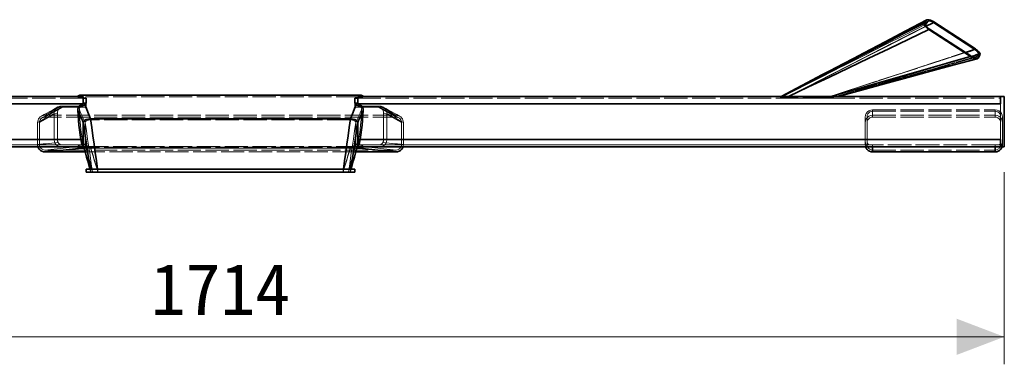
# Model space of a CAD drawing. Header units: millimetres. Extents: x 0 to 420, y 0 to 297.
# Tile 11 of 13: x 289 to 343, y 80 to 99. Entities that reach past the tile are written whole.
import ezdxf
from ezdxf.enums import TextEntityAlignment as Align

# ---------------------------------------------------------------- set-up
doc = ezdxf.new("R2010")
doc.units = ezdxf.units.MM
doc.linetypes.add('DASHED', pattern=[1.524, 1.27, -0.254])
for name, color, linetype, lineweight, true_color in [('DIM', 7, 'Continuous', 18, 0x1e5aa0), ('HIDDEN', 7, 'DASHED', 13, 0x969696), ('OUTLINE', 7, 'Continuous', 35, 0x141414)]:
    doc.layers.add(name, color=color, linetype=linetype, lineweight=lineweight, true_color=true_color)
doc.styles.add('ZH', font='simsun.ttc')

msp = doc.modelspace()

# ---------------------------------------------------------------- hatches: boundary and pattern name
at = {"layer": 'DIM'}
msp.add_hatch(color=7, dxfattribs=at).paths.add_polyline_path([(342.85, 81.842), (340.25, 82.83), (340.25, 80.854)])

# ---------------------------------------------------------------- linework, layer by layer
for points in [[(342.85, 90.842), (342.85, 80.342)], [(257.15, 81.842), (342.85, 81.842)]]:
    msp.add_lwpolyline(points, dxfattribs=at)
at = {"layer": 'HIDDEN'}
for points in [[(330.6, 94.892), (331.755, 95.49), (332.911, 96.089), (334.066, 96.687), (335.221, 97.286), (336.376, 97.885), (337.531, 98.485), (338.686, 99.084)], [(330.6, 94.892), (331.752, 95.488), (332.904, 96.084), (334.056, 96.681), (335.209, 97.277), (336.361, 97.873), (337.513, 98.47), (338.665, 99.066)], [(330.6, 94.892), (331.738, 95.467), (332.876, 96.041), (334.015, 96.616), (335.153, 97.191), (336.291, 97.766), (337.429, 98.34), (338.567, 98.915)], [(330.9, 94.892), (331.999, 95.451), (333.097, 96.009), (334.196, 96.568), (335.294, 97.127), (336.393, 97.686), (337.491, 98.245), (338.59, 98.803)], [(330.9, 94.892), (332.022, 95.429), (333.144, 95.966), (334.266, 96.503), (335.388, 97.04), (336.51, 97.577), (337.632, 98.114), (338.754, 98.651)], [(331.047, 94.967), (332.183, 95.548), (333.32, 96.13), (334.457, 96.711), (335.594, 97.292), (336.73, 97.874), (337.867, 98.455), (339.004, 99.036)], [(333.329, 94.967), (334.652, 95.4), (335.975, 95.833), (337.299, 96.266), (338.622, 96.7), (339.945, 97.133), (341.268, 97.566)], [(333.1, 94.892), (334.372, 95.304), (335.644, 95.717), (336.916, 96.129), (338.189, 96.541), (339.461, 96.954), (340.733, 97.366)], [(333.1, 94.892), (334.42, 95.273), (335.739, 95.655), (337.059, 96.036), (338.379, 96.418), (339.698, 96.799), (341.018, 97.181)], [(333.4, 94.892), (334.676, 95.269), (335.952, 95.647), (337.228, 96.025), (338.504, 96.402), (339.781, 96.78), (341.057, 97.157)], [(333.4, 94.892), (334.716, 95.26), (336.032, 95.628), (337.349, 95.994), (338.666, 96.361), (339.982, 96.727), (341.299, 97.094)], [(333.4, 94.892), (334.706, 95.258), (336.013, 95.625), (337.319, 95.991), (338.626, 96.358), (339.932, 96.724), (341.239, 97.091)], [(333.759, 94.967), (335.052, 95.341), (336.345, 95.716), (337.638, 96.09), (338.931, 96.465), (340.224, 96.84), (341.517, 97.214)], [(333.773, 94.967), (335.048, 95.316), (336.322, 95.666), (337.596, 96.015), (338.87, 96.365), (340.145, 96.714), (341.419, 97.063)], [(292.5, 94.967), (257.35, 94.967)], [(292.5, 94.867), (257.35, 94.867)], [(292.5, 94.867), (257.35, 94.867)], [(292.167, 94.967), (292.166, 94.967), (292.165, 94.967), (292.164, 94.967), (292.163, 94.967), (292.162, 94.967), (292.161, 94.967)], [(292.161, 94.967), (292.178, 94.967), (292.195, 94.967), (292.212, 94.967), (292.229, 94.967), (292.247, 94.967), (292.264, 94.967)], [(292.429, 94.967), (292.385, 94.967), (292.341, 94.967), (292.298, 94.967), (292.254, 94.967), (292.21, 94.967), (292.167, 94.967)], [(292.255, 94.905), (292.244, 94.898), (292.232, 94.892), (292.221, 94.886), (292.21, 94.879), (292.198, 94.873), (292.187, 94.867)], [(292.202, 94.867), (292.199, 94.867), (292.197, 94.867), (292.194, 94.867), (292.192, 94.867), (292.189, 94.867), (292.187, 94.867)], [(292.187, 94.867), (292.199, 94.867), (292.212, 94.867), (292.225, 94.867), (292.238, 94.867), (292.251, 94.867), (292.264, 94.867)], [(292.255, 94.905), (292.246, 94.899), (292.237, 94.893), (292.227, 94.887), (292.219, 94.881), (292.21, 94.874), (292.202, 94.867)], [(292.43, 94.867), (292.392, 94.867), (292.354, 94.867), (292.316, 94.867), (292.278, 94.867), (292.24, 94.867), (292.202, 94.867)], [(292.4, 94.942), (292.375, 94.941), (292.35, 94.938), (292.325, 94.932), (292.301, 94.925), (292.278, 94.916), (292.255, 94.905)], [(292.4, 95.042), (292.377, 95.029), (292.355, 95.017), (292.332, 95.004), (292.309, 94.992), (292.286, 94.979), (292.264, 94.967)], [(292.5, 94.967), (292.461, 94.967), (292.421, 94.967), (292.382, 94.967), (292.342, 94.967), (292.303, 94.967), (292.264, 94.967)], [(292.4, 94.942), (292.377, 94.929), (292.355, 94.917), (292.332, 94.904), (292.309, 94.892), (292.286, 94.879), (292.264, 94.867)], [(292.65, 94.867), (292.586, 94.867), (292.521, 94.867), (292.457, 94.867), (292.392, 94.867), (292.328, 94.867), (292.264, 94.867)], [(307.6, 94.942), (292.4, 94.942)], [(292.43, 94.867), (292.425, 94.879), (292.42, 94.892), (292.415, 94.904), (292.41, 94.917), (292.405, 94.929), (292.4, 94.942)], [(292.5, 94.967), (292.488, 94.967), (292.476, 94.967), (292.464, 94.967), (292.453, 94.967), (292.441, 94.967), (292.429, 94.967)], [(292.65, 94.867), (292.613, 94.867), (292.577, 94.867), (292.54, 94.867), (292.503, 94.867), (292.467, 94.867), (292.43, 94.867)], [(292.5, 94.967), (292.5, 94.95), (292.5, 94.933), (292.5, 94.917), (292.5, 94.9), (292.5, 94.883), (292.5, 94.867)], [(292.5, 94.567), (292.5, 94.633), (292.5, 94.7), (292.5, 94.767), (292.5, 94.833), (292.5, 94.9), (292.5, 94.967)], [(292.5, 94.967), (292.5, 94.95), (292.5, 94.933), (292.5, 94.917), (292.5, 94.9), (292.5, 94.883), (292.5, 94.867)], [(292.5, 94.596), (292.5, 94.641), (292.5, 94.686), (292.5, 94.731), (292.5, 94.777), (292.5, 94.822), (292.5, 94.867)], [(292.5, 94.867), (292.5, 94.817), (292.5, 94.767), (292.5, 94.717), (292.5, 94.667), (292.5, 94.617), (292.5, 94.567)], [(292.65, 94.867), (292.625, 94.867), (292.6, 94.867), (292.575, 94.867), (292.55, 94.867), (292.525, 94.867), (292.5, 94.867)], [(292.65, 94.867), (292.65, 94.807), (292.65, 94.748), (292.65, 94.688), (292.65, 94.628), (292.65, 94.569), (292.65, 94.509)], [(292.65, 94.867), (292.65, 94.803), (292.65, 94.738), (292.65, 94.674), (292.65, 94.61), (292.65, 94.546), (292.65, 94.482)], [(307.57, 94.867), (307.533, 94.867), (307.497, 94.867), (307.46, 94.867), (307.423, 94.867), (307.387, 94.867), (307.35, 94.867)], [(307.736, 94.867), (307.672, 94.867), (307.608, 94.867), (307.543, 94.867), (307.479, 94.867), (307.414, 94.867), (307.35, 94.867)], [(307.5, 94.867), (307.475, 94.867), (307.45, 94.867), (307.425, 94.867), (307.4, 94.867), (307.375, 94.867), (307.35, 94.867)], [(307.35, 94.509), (307.35, 94.569), (307.35, 94.628), (307.35, 94.688), (307.35, 94.748), (307.35, 94.807), (307.35, 94.867)], [(307.35, 94.867), (307.35, 94.803), (307.35, 94.738), (307.35, 94.674), (307.35, 94.61), (307.35, 94.546), (307.35, 94.482)], [(307.5, 94.867), (307.5, 94.883), (307.5, 94.9), (307.5, 94.917), (307.5, 94.933), (307.5, 94.95), (307.5, 94.967)], [(307.5, 94.967), (342.65, 94.967)], [(307.736, 94.967), (307.697, 94.967), (307.658, 94.967), (307.618, 94.967), (307.579, 94.967), (307.539, 94.967), (307.5, 94.967)], [(307.571, 94.967), (307.559, 94.967), (307.547, 94.967), (307.536, 94.967), (307.524, 94.967), (307.512, 94.967), (307.5, 94.967)], [(307.5, 94.967), (307.5, 94.9), (307.5, 94.833), (307.5, 94.767), (307.5, 94.7), (307.5, 94.633), (307.5, 94.567)], [(307.5, 94.967), (307.5, 94.95), (307.5, 94.933), (307.5, 94.917), (307.5, 94.9), (307.5, 94.883), (307.5, 94.867)], [(307.5, 94.867), (307.5, 94.822), (307.5, 94.777), (307.5, 94.731), (307.5, 94.686), (307.5, 94.641), (307.5, 94.596)], [(307.5, 94.867), (342.65, 94.867)], [(307.5, 94.867), (342.65, 94.867)], [(307.5, 94.567), (307.5, 94.617), (307.5, 94.667), (307.5, 94.717), (307.5, 94.767), (307.5, 94.817), (307.5, 94.867)], [(307.57, 94.867), (307.575, 94.879), (307.58, 94.892), (307.585, 94.904), (307.59, 94.917), (307.595, 94.929), (307.6, 94.942)], [(307.798, 94.867), (307.76, 94.867), (307.722, 94.867), (307.684, 94.867), (307.646, 94.867), (307.608, 94.867), (307.57, 94.867)], [(307.833, 94.967), (307.79, 94.967), (307.746, 94.967), (307.702, 94.967), (307.659, 94.967), (307.615, 94.967), (307.571, 94.967)], [(307.6, 95.042), (307.623, 95.029), (307.645, 95.017), (307.668, 95.004), (307.691, 94.992), (307.714, 94.979), (307.736, 94.967)], [(307.745, 94.905), (307.722, 94.916), (307.699, 94.925), (307.675, 94.932), (307.65, 94.938), (307.625, 94.941), (307.6, 94.942)], [(307.6, 94.942), (307.623, 94.929), (307.645, 94.917), (307.668, 94.904), (307.691, 94.892), (307.714, 94.879), (307.736, 94.867)], [(307.839, 94.967), (307.822, 94.967), (307.805, 94.967), (307.788, 94.967), (307.771, 94.967), (307.753, 94.967), (307.736, 94.967)], [(307.813, 94.867), (307.801, 94.867), (307.788, 94.867), (307.775, 94.867), (307.762, 94.867), (307.749, 94.867), (307.736, 94.867)], [(307.798, 94.867), (307.79, 94.874), (307.781, 94.881), (307.773, 94.887), (307.763, 94.893), (307.754, 94.899), (307.745, 94.905)], [(307.745, 94.905), (307.756, 94.898), (307.768, 94.892), (307.779, 94.886), (307.79, 94.879), (307.802, 94.873), (307.813, 94.867)], [(307.798, 94.867), (307.801, 94.867), (307.803, 94.867), (307.806, 94.867), (307.808, 94.867), (307.811, 94.867), (307.813, 94.867)], [(307.833, 94.967), (307.834, 94.967), (307.835, 94.967), (307.836, 94.967), (307.837, 94.967), (307.838, 94.967), (307.839, 94.967)], [(330.6, 94.867), (330.6, 94.892)], [(330.6, 94.867), (330.6, 94.892)], [(330.6, 94.892), (330.65, 94.892), (330.7, 94.892), (330.75, 94.892), (330.8, 94.892), (330.85, 94.892), (330.9, 94.892)], [(330.9, 94.892), (330.85, 94.892), (330.8, 94.892), (330.75, 94.892), (330.7, 94.892), (330.65, 94.892), (330.6, 94.892)], [(330.6, 94.867), (330.65, 94.867), (330.7, 94.867), (330.75, 94.867), (330.8, 94.867), (330.85, 94.867), (330.9, 94.867)], [(330.9, 94.867), (330.85, 94.867), (330.8, 94.867), (330.75, 94.867), (330.7, 94.867), (330.65, 94.867), (330.6, 94.867)], [(330.647, 94.967), (330.646, 94.967), (330.646, 94.967), (330.645, 94.967), (330.645, 94.967), (330.644, 94.967), (330.643, 94.967)], [(330.643, 94.967), (330.643, 94.967), (330.643, 94.967), (330.643, 94.967), (330.643, 94.967), (330.643, 94.967), (330.643, 94.967)], [(330.643, 94.967), (330.711, 94.967), (330.778, 94.967), (330.845, 94.967), (330.912, 94.967), (330.979, 94.967), (331.047, 94.967)], [(331.058, 94.967), (330.989, 94.967), (330.921, 94.967), (330.852, 94.967), (330.784, 94.967), (330.715, 94.967), (330.647, 94.967)], [(333.1, 94.892), (330.9, 94.892)], [(333.1, 94.892), (330.9, 94.892)], [(330.9, 94.867), (330.9, 94.892)], [(330.9, 94.867), (330.9, 94.892)], [(330.9, 94.867), (333.1, 94.867)], [(333.1, 94.867), (330.9, 94.867)], [(331.047, 94.967), (331.427, 94.967), (331.807, 94.967), (332.188, 94.967), (332.568, 94.967), (332.949, 94.967), (333.329, 94.967)], [(333.363, 94.967), (332.978, 94.967), (332.594, 94.967), (332.21, 94.967), (331.826, 94.967), (331.442, 94.967), (331.058, 94.967)], [(333.1, 94.892), (333.15, 94.892), (333.2, 94.892), (333.25, 94.892), (333.3, 94.892), (333.35, 94.892), (333.4, 94.892)], [(333.4, 94.892), (333.35, 94.892), (333.3, 94.892), (333.25, 94.892), (333.2, 94.892), (333.15, 94.892), (333.1, 94.892)], [(333.1, 94.867), (333.1, 94.892)], [(333.1, 94.867), (333.1, 94.892)], [(333.1, 94.867), (333.15, 94.867), (333.2, 94.867), (333.25, 94.867), (333.3, 94.867), (333.35, 94.867), (333.4, 94.867)], [(333.4, 94.867), (333.35, 94.867), (333.3, 94.867), (333.25, 94.867), (333.2, 94.867), (333.15, 94.867), (333.1, 94.867)], [(333.329, 94.967), (333.401, 94.967), (333.472, 94.967), (333.544, 94.967), (333.616, 94.967), (333.687, 94.967), (333.759, 94.967)], [(333.774, 94.967), (333.705, 94.967), (333.637, 94.967), (333.568, 94.967), (333.5, 94.967), (333.431, 94.967), (333.363, 94.967)], [(333.4, 94.867), (333.4, 94.892)], [(333.4, 94.867), (333.4, 94.892)], [(333.759, 94.967), (333.761, 94.967), (333.764, 94.967), (333.766, 94.967), (333.769, 94.967), (333.771, 94.967), (333.773, 94.967)], [(333.773, 94.967), (333.774, 94.967), (333.774, 94.967), (333.774, 94.967), (333.774, 94.967), (333.774, 94.967), (333.774, 94.967)], [(342.65, 94.567), (342.65, 94.967)], [(342.85, 94.967), (342.65, 94.967)], [(342.65, 94.567), (342.65, 94.633), (342.65, 94.7), (342.65, 94.767), (342.65, 94.833), (342.65, 94.9), (342.65, 94.967)], [(342.65, 94.967), (342.65, 94.9), (342.65, 94.833), (342.65, 94.767), (342.65, 94.7), (342.65, 94.633), (342.65, 94.567)], [(342.65, 94.867), (342.65, 94.817), (342.65, 94.767), (342.65, 94.717), (342.65, 94.667), (342.65, 94.617), (342.65, 94.567)], [(342.65, 94.567), (342.65, 94.617), (342.65, 94.667), (342.65, 94.717), (342.65, 94.767), (342.65, 94.817), (342.65, 94.867)], [(342.85, 92.217), (342.85, 94.967)], [(292.5, 94.567), (257.35, 94.567)], [(292.5, 94.567), (257.35, 94.567)], [(292.65, 94.567), (257.35, 94.567)], [(290.207, 93.892), (290.359, 93.976), (290.51, 94.059), (290.662, 94.142), (290.813, 94.226), (290.965, 94.309), (291.116, 94.392)], [(291.237, 94.345), (291.074, 94.255), (290.91, 94.165), (290.746, 94.075), (290.583, 93.985), (290.419, 93.895), (290.255, 93.805)], [(291.309, 94.442), (291.158, 94.358), (291.006, 94.275), (290.855, 94.192), (290.703, 94.108), (290.552, 94.025), (290.4, 93.942)], [(291.382, 94.382), (291.218, 94.292), (291.055, 94.202), (290.891, 94.112), (290.727, 94.022), (290.564, 93.932), (290.4, 93.842)], [(291.116, 94.392), (291.057, 94.353), (291.006, 94.303), (290.965, 94.245), (290.934, 94.181), (290.915, 94.113), (290.909, 94.042)], [(291.237, 94.345), (291.193, 94.315), (291.155, 94.278), (291.124, 94.235), (291.101, 94.186), (291.087, 94.135), (291.082, 94.082)], [(291.309, 94.442), (291.276, 94.44), (291.242, 94.436), (291.21, 94.429), (291.177, 94.42), (291.146, 94.407), (291.116, 94.392)], [(291.382, 94.382), (291.357, 94.381), (291.332, 94.378), (291.307, 94.372), (291.283, 94.365), (291.26, 94.356), (291.237, 94.345)], [(292.5, 94.442), (292.302, 94.442), (292.103, 94.442), (291.905, 94.442), (291.706, 94.442), (291.508, 94.442), (291.309, 94.442)], [(292.65, 94.382), (292.439, 94.382), (292.227, 94.382), (292.016, 94.382), (291.805, 94.382), (291.593, 94.382), (291.382, 94.382)], [(292.573, 94.509), (292.499, 94.5), (292.43, 94.475), (292.369, 94.433), (292.322, 94.376), (292.292, 94.308), (292.285, 94.235)], [(292.285, 94.235), (292.3, 93.964), (292.318, 93.693), (292.339, 93.423), (292.366, 93.153), (292.401, 92.884), (292.448, 92.617)], [(292.6, 93.54), (292.547, 93.656), (292.495, 93.771), (292.442, 93.887), (292.39, 94.003), (292.337, 94.119), (292.285, 94.235)], [(292.5, 94.596), (292.5, 94.59), (292.5, 94.585), (292.5, 94.579), (292.5, 94.573), (292.5, 94.567), (292.5, 94.562)], [(292.5, 94.567), (292.5, 94.442)], [(292.5, 94.482), (292.5, 94.567)], [(292.5, 94.482), (292.5, 94.475), (292.5, 94.468), (292.5, 94.462), (292.5, 94.455), (292.5, 94.448), (292.5, 94.442)], [(292.65, 94.482), (292.625, 94.482), (292.6, 94.482), (292.575, 94.482), (292.55, 94.482), (292.525, 94.482), (292.5, 94.482)], [(292.65, 94.509), (292.637, 94.509), (292.624, 94.509), (292.611, 94.509), (292.599, 94.509), (292.586, 94.509), (292.573, 94.509)], [(292.9, 93.689), (292.845, 93.826), (292.791, 93.962), (292.736, 94.099), (292.682, 94.236), (292.627, 94.372), (292.573, 94.509)], [(292.65, 94.602), (292.65, 94.565), (292.65, 94.528), (292.65, 94.492), (292.65, 94.455), (292.65, 94.418), (292.65, 94.382)], [(292.65, 94.567), (292.65, 94.573), (292.65, 94.578), (292.65, 94.584), (292.65, 94.59), (292.65, 94.596), (292.65, 94.602)], [(292.65, 94.567), (292.65, 94.509)], [(292.65, 94.482), (292.65, 94.382)], [(307.1, 93.689), (307.155, 93.826), (307.209, 93.962), (307.264, 94.099), (307.318, 94.236), (307.373, 94.372), (307.427, 94.509)], [(307.35, 94.602), (307.35, 94.596), (307.35, 94.59), (307.35, 94.584), (307.35, 94.578), (307.35, 94.573), (307.35, 94.567)], [(307.35, 94.602), (307.35, 94.565), (307.35, 94.528), (307.35, 94.492), (307.35, 94.455), (307.35, 94.418), (307.35, 94.382)], [(307.35, 94.567), (342.65, 94.567)], [(307.35, 94.567), (307.35, 94.509)], [(307.427, 94.509), (307.414, 94.509), (307.401, 94.509), (307.389, 94.509), (307.376, 94.509), (307.363, 94.509), (307.35, 94.509)], [(307.35, 94.482), (307.35, 94.382)], [(307.5, 94.482), (307.475, 94.482), (307.45, 94.482), (307.425, 94.482), (307.4, 94.482), (307.375, 94.482), (307.35, 94.482)], [(308.618, 94.382), (308.407, 94.382), (308.195, 94.382), (307.984, 94.382), (307.773, 94.382), (307.561, 94.382), (307.35, 94.382)], [(307.4, 93.54), (307.453, 93.656), (307.505, 93.771), (307.558, 93.887), (307.61, 94.003), (307.663, 94.119), (307.715, 94.235)], [(307.715, 94.235), (307.708, 94.308), (307.678, 94.376), (307.631, 94.433), (307.57, 94.475), (307.501, 94.5), (307.427, 94.509)], [(307.5, 94.596), (307.5, 94.59), (307.5, 94.585), (307.5, 94.579), (307.5, 94.573), (307.5, 94.567), (307.5, 94.562)], [(307.5, 94.567), (307.5, 94.482)], [(307.5, 94.567), (342.65, 94.567)], [(307.5, 94.567), (307.5, 94.442)], [(307.5, 94.567), (342.65, 94.567)], [(307.5, 94.482), (307.5, 94.475), (307.5, 94.468), (307.5, 94.462), (307.5, 94.455), (307.5, 94.448), (307.5, 94.442)], [(308.691, 94.442), (308.492, 94.442), (308.294, 94.442), (308.095, 94.442), (307.897, 94.442), (307.698, 94.442), (307.5, 94.442)], [(307.552, 92.617), (307.599, 92.884), (307.634, 93.153), (307.661, 93.423), (307.682, 93.693), (307.7, 93.964), (307.715, 94.235)], [(308.763, 94.345), (308.74, 94.356), (308.717, 94.365), (308.693, 94.372), (308.668, 94.378), (308.643, 94.381), (308.618, 94.382)], [(308.618, 94.382), (308.782, 94.292), (308.945, 94.202), (309.109, 94.112), (309.273, 94.022), (309.436, 93.932), (309.6, 93.842)], [(308.884, 94.392), (308.854, 94.407), (308.823, 94.42), (308.79, 94.429), (308.758, 94.436), (308.724, 94.44), (308.691, 94.442)], [(308.691, 94.442), (308.842, 94.358), (308.994, 94.275), (309.145, 94.192), (309.297, 94.108), (309.448, 94.025), (309.6, 93.942)], [(308.918, 94.082), (308.913, 94.135), (308.899, 94.186), (308.876, 94.235), (308.845, 94.278), (308.807, 94.315), (308.763, 94.345)], [(308.763, 94.345), (308.926, 94.255), (309.09, 94.165), (309.254, 94.075), (309.417, 93.985), (309.581, 93.895), (309.745, 93.805)], [(309.091, 94.042), (309.085, 94.113), (309.066, 94.181), (309.035, 94.245), (308.994, 94.303), (308.943, 94.353), (308.884, 94.392)], [(309.793, 93.892), (309.641, 93.976), (309.49, 94.059), (309.338, 94.142), (309.187, 94.226), (309.035, 94.309), (308.884, 94.392)], [(335.65, 94.237), (335.546, 94.224), (335.45, 94.184), (335.367, 94.12), (335.304, 94.037), (335.264, 93.941), (335.25, 93.837)], [(335.65, 94.237), (342.35, 94.237)], [(335.65, 94.237), (335.65, 94.188), (335.65, 94.139), (335.65, 94.09), (335.65, 94.04), (335.65, 93.991), (335.65, 93.942)], [(342.75, 93.837), (342.736, 93.941), (342.696, 94.037), (342.633, 94.12), (342.55, 94.184), (342.454, 94.224), (342.35, 94.237)], [(342.35, 94.237), (342.35, 93.942)], [(342.65, 94.567), (342.65, 93.861)], [(342.65, 92.617), (342.65, 94.567)], [(290.909, 94.042), (290.758, 93.958), (290.606, 93.875), (290.455, 93.792), (290.303, 93.708), (290.152, 93.625), (290, 93.542)], [(290, 93.542), (290.006, 93.613), (290.025, 93.681), (290.056, 93.745), (290.097, 93.803), (290.148, 93.853), (290.207, 93.892)], [(291.082, 94.082), (290.918, 93.992), (290.755, 93.902), (290.591, 93.812), (290.427, 93.722), (290.264, 93.632), (290.1, 93.542)], [(290.255, 93.805), (290.211, 93.775), (290.173, 93.738), (290.142, 93.695), (290.119, 93.646), (290.105, 93.595), (290.1, 93.542)], [(290.207, 93.892), (290.237, 93.907), (290.268, 93.92), (290.3, 93.929), (290.333, 93.936), (290.367, 93.94), (290.4, 93.942)], [(290.4, 93.842), (290.375, 93.841), (290.35, 93.838), (290.325, 93.832), (290.301, 93.825), (290.278, 93.816), (290.255, 93.805)], [(309.6, 93.942), (290.4, 93.942)], [(309.6, 93.842), (290.4, 93.842)], [(290.909, 94.042), (290.909, 93.804), (290.909, 93.567), (290.909, 93.329), (290.909, 93.092), (290.909, 92.854), (290.909, 92.617)], [(291.082, 94.082), (291.082, 93.838), (291.082, 93.593), (291.082, 93.349), (291.082, 93.105), (291.082, 92.861), (291.082, 92.617)], [(292.6, 93.54), (292.621, 93.595), (292.667, 93.634), (292.722, 93.66), (292.78, 93.677), (292.84, 93.686), (292.9, 93.689)], [(307.1, 93.689), (292.9, 93.689)], [(293.3, 90.842), (293.233, 91.316), (293.167, 91.791), (293.1, 92.266), (293.033, 92.74), (292.967, 93.215), (292.9, 93.689)], [(306.7, 90.842), (306.767, 91.316), (306.833, 91.791), (306.9, 92.266), (306.967, 92.74), (307.033, 93.215), (307.1, 93.689)], [(307.1, 93.689), (307.16, 93.686), (307.22, 93.677), (307.278, 93.66), (307.333, 93.634), (307.379, 93.595), (307.4, 93.54)], [(308.918, 92.617), (308.918, 92.861), (308.918, 93.105), (308.918, 93.349), (308.918, 93.593), (308.918, 93.838), (308.918, 94.082)], [(308.918, 94.082), (309.082, 93.992), (309.245, 93.902), (309.409, 93.812), (309.573, 93.722), (309.736, 93.632), (309.9, 93.542)], [(309.091, 92.617), (309.091, 92.854), (309.091, 93.092), (309.091, 93.329), (309.091, 93.567), (309.091, 93.804), (309.091, 94.042)], [(309.091, 94.042), (309.242, 93.958), (309.394, 93.875), (309.545, 93.792), (309.697, 93.708), (309.848, 93.625), (310, 93.542)], [(309.6, 93.942), (309.633, 93.94), (309.667, 93.936), (309.7, 93.929), (309.732, 93.92), (309.763, 93.907), (309.793, 93.892)], [(309.745, 93.805), (309.722, 93.816), (309.699, 93.825), (309.675, 93.832), (309.65, 93.838), (309.625, 93.841), (309.6, 93.842)], [(309.9, 93.542), (309.895, 93.595), (309.881, 93.646), (309.858, 93.695), (309.827, 93.738), (309.789, 93.775), (309.745, 93.805)], [(309.793, 93.892), (309.852, 93.853), (309.903, 93.803), (309.944, 93.745), (309.975, 93.681), (309.994, 93.613), (310, 93.542)], [(335.25, 93.542), (335.264, 93.645), (335.304, 93.742), (335.367, 93.825), (335.45, 93.888), (335.546, 93.928), (335.65, 93.942)], [(335.25, 93.837), (335.25, 93.634), (335.25, 93.43), (335.25, 93.227), (335.25, 93.024), (335.25, 92.82), (335.25, 92.617)], [(335.25, 93.837), (335.25, 93.788), (335.25, 93.739), (335.25, 93.69), (335.25, 93.64), (335.25, 93.591), (335.25, 93.542)], [(335.65, 94.161), (335.572, 94.151), (335.5, 94.121), (335.438, 94.073), (335.39, 94.011), (335.36, 93.939), (335.35, 93.861)], [(335.35, 92.617), (335.35, 93.861)], [(335.35, 93.861), (335.35, 93.808), (335.35, 93.755), (335.35, 93.701), (335.35, 93.648), (335.35, 93.595), (335.35, 93.542)], [(335.35, 93.542), (335.36, 93.619), (335.39, 93.692), (335.438, 93.754), (335.5, 93.802), (335.572, 93.832), (335.65, 93.842)], [(335.65, 94.161), (342.35, 94.161)], [(335.65, 94.161), (335.65, 94.108), (335.65, 94.055), (335.65, 94.001), (335.65, 93.948), (335.65, 93.895), (335.65, 93.842)], [(335.65, 93.942), (342.35, 93.942)], [(335.65, 93.842), (342.35, 93.842)], [(342.65, 93.861), (342.64, 93.939), (342.61, 94.011), (342.562, 94.073), (342.5, 94.121), (342.428, 94.151), (342.35, 94.161)], [(342.35, 94.161), (342.35, 93.842)], [(342.35, 93.942), (342.454, 93.928), (342.55, 93.888), (342.633, 93.825), (342.696, 93.742), (342.736, 93.645), (342.75, 93.542)], [(342.35, 93.842), (342.428, 93.832), (342.5, 93.802), (342.562, 93.754), (342.61, 93.692), (342.64, 93.619), (342.65, 93.542)], [(342.65, 93.861), (342.65, 93.542)], [(342.75, 93.837), (342.75, 93.788), (342.75, 93.739), (342.75, 93.69), (342.75, 93.64), (342.75, 93.591), (342.75, 93.542)], [(342.75, 92.501), (342.75, 92.724), (342.75, 92.946), (342.75, 93.169), (342.75, 93.392), (342.75, 93.615), (342.75, 93.837)], [(290, 92.342), (290, 93.542)], [(290.1, 92.342), (290.1, 93.542)], [(292.6, 92.344), (292.6, 93.54)], [(293, 90.842), (292.933, 91.291), (292.867, 91.741), (292.8, 92.191), (292.733, 92.64), (292.667, 93.09), (292.6, 93.54)], [(307, 90.842), (307.067, 91.291), (307.133, 91.741), (307.2, 92.191), (307.267, 92.64), (307.333, 93.09), (307.4, 93.54)], [(307.4, 92.344), (307.4, 93.54)], [(309.9, 92.342), (309.9, 93.542)], [(310, 92.342), (310, 93.542)], [(335.25, 93.542), (335.25, 92.342)], [(335.35, 92.342), (335.35, 93.542)], [(342.65, 93.542), (342.65, 92.342)], [(342.75, 93.542), (342.75, 92.342)], [(257.35, 92.617), (292.448, 92.617)], [(291.082, 92.617), (264.65, 92.617)], [(290.909, 92.617), (264.75, 92.617)], [(290.941, 92.436), (290.931, 92.465), (290.923, 92.495), (290.917, 92.525), (290.913, 92.555), (290.91, 92.586), (290.909, 92.617)], [(291.122, 92.444), (291.109, 92.471), (291.099, 92.499), (291.092, 92.528), (291.086, 92.557), (291.083, 92.587), (291.082, 92.617)], [(292.448, 92.617), (292.456, 92.58), (292.463, 92.542), (292.469, 92.505), (292.474, 92.467), (292.478, 92.429), (292.48, 92.392)], [(307.52, 92.392), (307.522, 92.429), (307.526, 92.467), (307.531, 92.505), (307.537, 92.542), (307.544, 92.58), (307.552, 92.617)], [(307.552, 92.617), (342.65, 92.617)], [(308.918, 92.617), (308.917, 92.587), (308.914, 92.557), (308.908, 92.528), (308.901, 92.499), (308.891, 92.471), (308.878, 92.444)], [(335.35, 92.617), (308.918, 92.617)], [(309.091, 92.617), (309.09, 92.586), (309.087, 92.555), (309.083, 92.525), (309.077, 92.495), (309.069, 92.465), (309.059, 92.436)], [(309.091, 92.617), (335.25, 92.617)], [(335.25, 92.503), (335.25, 92.522), (335.25, 92.541), (335.25, 92.56), (335.25, 92.579), (335.25, 92.598), (335.25, 92.617)], [(335.35, 92.516), (335.35, 92.533), (335.35, 92.55), (335.35, 92.566), (335.35, 92.583), (335.35, 92.6), (335.35, 92.617)], [(342.65, 92.217), (342.65, 92.283), (342.65, 92.35), (342.65, 92.417), (342.65, 92.483), (342.65, 92.55), (342.65, 92.617)], [(342.65, 92.617), (342.65, 92.567), (342.65, 92.517), (342.65, 92.467), (342.65, 92.417), (342.65, 92.367), (342.65, 92.317)], [(292.478, 92.317), (257.35, 92.317)], [(291.337, 92.317), (264.536, 92.317)], [(291.284, 92.217), (264.569, 92.217)], [(290.941, 92.436), (290.784, 92.42), (290.627, 92.405), (290.47, 92.389), (290.314, 92.373), (290.157, 92.358), (290, 92.342)], [(290.02, 92.217), (290.014, 92.237), (290.009, 92.258), (290.005, 92.279), (290.002, 92.3), (290.001, 92.321), (290, 92.342)], [(291.122, 92.444), (290.951, 92.427), (290.781, 92.41), (290.611, 92.393), (290.441, 92.376), (290.27, 92.359), (290.1, 92.342)], [(290.1, 92.342), (290.11, 92.264), (290.14, 92.192), (290.188, 92.13), (290.25, 92.082), (290.322, 92.052), (290.4, 92.042)], [(292.4, 92.242), (292.067, 92.208), (291.733, 92.175), (291.4, 92.142), (291.067, 92.108), (290.733, 92.075), (290.4, 92.042)], [(291.284, 92.217), (291.213, 92.225), (291.145, 92.247), (291.081, 92.279), (291.023, 92.321), (290.975, 92.373), (290.941, 92.436)], [(291.337, 92.317), (291.294, 92.322), (291.252, 92.334), (291.213, 92.353), (291.177, 92.377), (291.146, 92.408), (291.122, 92.444)], [(292.167, 92.217), (292.02, 92.217), (291.872, 92.217), (291.725, 92.217), (291.578, 92.217), (291.431, 92.217), (291.284, 92.217)], [(292.202, 92.317), (292.058, 92.317), (291.914, 92.317), (291.769, 92.317), (291.625, 92.317), (291.481, 92.317), (291.337, 92.317)], [(292.493, 92.217), (292.439, 92.217), (292.384, 92.217), (292.33, 92.217), (292.276, 92.217), (292.221, 92.217), (292.167, 92.217)], [(292.202, 92.317), (292.226, 92.297), (292.253, 92.281), (292.281, 92.267), (292.31, 92.256), (292.34, 92.248), (292.371, 92.243)], [(292.478, 92.317), (292.432, 92.317), (292.386, 92.317), (292.34, 92.317), (292.294, 92.317), (292.248, 92.317), (292.202, 92.317)], [(292.371, 92.243), (292.376, 92.243), (292.381, 92.242), (292.386, 92.242), (292.39, 92.242), (292.395, 92.242), (292.4, 92.242)], [(292.371, 92.243), (292.449, 92.236), (292.528, 92.228), (292.606, 92.221), (292.684, 92.213), (292.762, 92.205), (292.84, 92.197)], [(307.6, 92.242), (292.4, 92.242)], [(292.9, 92.194), (292.817, 92.202), (292.733, 92.21), (292.65, 92.218), (292.567, 92.226), (292.483, 92.234), (292.4, 92.242)], [(292.48, 92.392), (292.48, 92.378), (292.481, 92.365), (292.483, 92.352), (292.485, 92.338), (292.486, 92.325), (292.478, 92.317)], [(292.6, 92.344), (292.58, 92.352), (292.56, 92.36), (292.54, 92.368), (292.52, 92.376), (292.5, 92.384), (292.48, 92.392)], [(292.5, 92.219), (292.5, 92.22), (292.5, 92.22), (292.5, 92.221), (292.5, 92.222), (292.5, 92.222), (292.5, 92.223)], [(292.514, 92.292), (292.561, 92.238), (292.621, 92.201), (292.688, 92.175), (292.758, 92.158), (292.828, 92.148), (292.9, 92.145)], [(292.9, 92.145), (292.842, 92.144), (292.784, 92.144), (292.725, 92.144), (292.667, 92.143), (292.609, 92.143), (292.551, 92.143)], [(307.449, 92.142), (292.551, 92.142)], [(292.603, 92.324), (292.602, 92.327), (292.601, 92.331), (292.601, 92.334), (292.6, 92.337), (292.6, 92.341), (292.6, 92.344)], [(293, 90.842), (292.933, 91.092), (292.867, 91.343), (292.8, 91.593), (292.733, 91.843), (292.667, 92.094), (292.6, 92.344)], [(292.84, 92.197), (292.794, 92.204), (292.748, 92.215), (292.703, 92.231), (292.662, 92.253), (292.626, 92.283), (292.603, 92.324)], [(293, 90.842), (292.934, 91.089), (292.868, 91.336), (292.802, 91.583), (292.736, 91.83), (292.669, 92.077), (292.603, 92.324)], [(292.9, 92.194), (292.89, 92.194), (292.88, 92.195), (292.87, 92.195), (292.86, 92.196), (292.85, 92.196), (292.84, 92.197)], [(307.1, 92.194), (292.9, 92.194)], [(293.3, 90.842), (293.233, 91.067), (293.167, 91.293), (293.1, 91.518), (293.033, 91.744), (292.967, 91.969), (292.9, 92.194)], [(307.1, 92.145), (292.9, 92.145)], [(293.3, 90.842), (293.233, 91.059), (293.167, 91.276), (293.1, 91.493), (293.033, 91.71), (292.967, 91.927), (292.9, 92.145)], [(306.7, 90.842), (306.767, 91.067), (306.833, 91.293), (306.9, 91.518), (306.967, 91.744), (307.033, 91.969), (307.1, 92.194)], [(306.7, 90.842), (306.767, 91.059), (306.833, 91.276), (306.9, 91.493), (306.967, 91.71), (307.033, 91.927), (307.1, 92.145)], [(307, 90.842), (307.067, 91.092), (307.133, 91.343), (307.2, 91.593), (307.267, 91.843), (307.333, 92.094), (307.4, 92.344)], [(307, 90.842), (307.066, 91.089), (307.132, 91.336), (307.198, 91.583), (307.264, 91.83), (307.331, 92.077), (307.397, 92.324)], [(307.1, 92.145), (307.176, 92.148), (307.251, 92.159), (307.325, 92.179), (307.395, 92.209), (307.456, 92.253), (307.496, 92.317)], [(307.1, 92.194), (307.183, 92.202), (307.267, 92.21), (307.35, 92.218), (307.433, 92.226), (307.517, 92.234), (307.6, 92.242)], [(307.16, 92.197), (307.15, 92.196), (307.14, 92.196), (307.13, 92.195), (307.12, 92.195), (307.11, 92.194), (307.1, 92.194)], [(307.1, 92.145), (307.158, 92.144), (307.216, 92.144), (307.275, 92.144), (307.333, 92.143), (307.391, 92.143), (307.449, 92.143)], [(307.397, 92.324), (307.374, 92.283), (307.338, 92.253), (307.297, 92.231), (307.252, 92.215), (307.206, 92.204), (307.16, 92.197)], [(307.629, 92.243), (307.551, 92.236), (307.472, 92.228), (307.394, 92.221), (307.316, 92.213), (307.238, 92.205), (307.16, 92.197)], [(307.4, 92.344), (307.4, 92.341), (307.4, 92.337), (307.399, 92.334), (307.399, 92.331), (307.398, 92.327), (307.397, 92.324)], [(307.4, 92.344), (307.42, 92.352), (307.44, 92.36), (307.46, 92.368), (307.48, 92.376), (307.5, 92.384), (307.52, 92.392)], [(307.5, 92.219), (307.5, 92.22), (307.5, 92.22), (307.5, 92.221), (307.5, 92.222), (307.5, 92.222), (307.5, 92.223)], [(307.507, 92.217), (307.561, 92.217), (307.616, 92.217), (307.67, 92.217), (307.724, 92.217), (307.779, 92.217), (307.833, 92.217)], [(307.522, 92.317), (307.514, 92.325), (307.515, 92.338), (307.517, 92.352), (307.519, 92.365), (307.52, 92.378), (307.52, 92.392)], [(307.522, 92.317), (342.65, 92.317)], [(307.522, 92.317), (307.568, 92.317), (307.614, 92.317), (307.66, 92.317), (307.706, 92.317), (307.752, 92.317), (307.798, 92.317)], [(307.6, 92.242), (307.605, 92.242), (307.61, 92.242), (307.614, 92.242), (307.619, 92.242), (307.624, 92.243), (307.629, 92.243)], [(307.6, 92.242), (307.933, 92.208), (308.267, 92.175), (308.6, 92.142), (308.933, 92.108), (309.267, 92.075), (309.6, 92.042)], [(307.629, 92.243), (307.66, 92.248), (307.69, 92.256), (307.719, 92.267), (307.747, 92.281), (307.774, 92.297), (307.798, 92.317)], [(307.798, 92.317), (307.942, 92.317), (308.086, 92.317), (308.231, 92.317), (308.375, 92.317), (308.519, 92.317), (308.663, 92.317)], [(307.833, 92.217), (307.98, 92.217), (308.128, 92.217), (308.275, 92.217), (308.422, 92.217), (308.569, 92.217), (308.716, 92.217)], [(308.878, 92.444), (308.854, 92.408), (308.823, 92.377), (308.787, 92.353), (308.748, 92.334), (308.706, 92.322), (308.663, 92.317)], [(308.663, 92.317), (335.464, 92.317)], [(309.059, 92.436), (309.025, 92.373), (308.977, 92.321), (308.919, 92.279), (308.855, 92.247), (308.787, 92.225), (308.716, 92.217)], [(308.716, 92.217), (335.431, 92.217)], [(308.878, 92.444), (309.049, 92.427), (309.219, 92.41), (309.389, 92.393), (309.559, 92.376), (309.73, 92.359), (309.9, 92.342)], [(309.059, 92.436), (309.216, 92.42), (309.373, 92.405), (309.53, 92.389), (309.686, 92.373), (309.843, 92.358), (310, 92.342)], [(309.6, 92.042), (309.678, 92.052), (309.75, 92.082), (309.812, 92.13), (309.86, 92.192), (309.89, 92.264), (309.9, 92.342)], [(310, 92.342), (309.999, 92.321), (309.998, 92.3), (309.995, 92.279), (309.991, 92.258), (309.986, 92.237), (309.98, 92.217)], [(335.25, 92.503), (335.25, 92.476), (335.25, 92.449), (335.25, 92.422), (335.25, 92.396), (335.25, 92.369), (335.25, 92.342)], [(335.431, 92.217), (335.377, 92.242), (335.332, 92.282), (335.296, 92.33), (335.27, 92.385), (335.255, 92.443), (335.25, 92.503)], [(335.27, 92.217), (335.264, 92.237), (335.259, 92.258), (335.255, 92.279), (335.252, 92.3), (335.251, 92.321), (335.25, 92.342)], [(335.464, 92.317), (335.428, 92.336), (335.4, 92.365), (335.378, 92.399), (335.362, 92.436), (335.353, 92.476), (335.35, 92.516)], [(335.35, 92.516), (335.35, 92.487), (335.35, 92.458), (335.35, 92.429), (335.35, 92.4), (335.35, 92.371), (335.35, 92.342)], [(335.65, 92.042), (335.572, 92.052), (335.5, 92.082), (335.438, 92.13), (335.39, 92.192), (335.36, 92.264), (335.35, 92.342)], [(335.431, 92.217), (335.468, 92.217), (335.504, 92.217), (335.541, 92.217), (335.577, 92.217), (335.614, 92.217), (335.65, 92.217)], [(335.464, 92.317), (335.495, 92.317), (335.526, 92.317), (335.557, 92.317), (335.588, 92.317), (335.619, 92.317), (335.65, 92.317)], [(342.35, 92.317), (335.65, 92.317)], [(335.65, 92.317), (335.65, 92.042)], [(342.35, 92.217), (335.65, 92.217)], [(342.65, 92.342), (342.64, 92.264), (342.61, 92.192), (342.562, 92.13), (342.5, 92.082), (342.428, 92.052), (342.35, 92.042)], [(342.35, 92.317), (342.381, 92.317), (342.412, 92.317), (342.443, 92.317), (342.474, 92.317), (342.505, 92.317), (342.536, 92.317)], [(342.35, 92.317), (342.35, 92.271), (342.35, 92.225), (342.35, 92.179), (342.35, 92.133), (342.35, 92.088), (342.35, 92.042)], [(342.35, 92.217), (342.386, 92.217), (342.423, 92.217), (342.459, 92.217), (342.496, 92.217), (342.532, 92.217), (342.569, 92.217)], [(342.65, 92.516), (342.647, 92.476), (342.638, 92.436), (342.622, 92.399), (342.6, 92.365), (342.572, 92.336), (342.536, 92.317)], [(342.536, 92.317), (342.65, 92.317)], [(342.65, 92.263), (342.638, 92.253), (342.625, 92.243), (342.612, 92.235), (342.598, 92.227), (342.584, 92.22), (342.569, 92.217)], [(342.569, 92.217), (342.65, 92.217)], [(342.65, 92.342), (342.65, 92.516)], [(342.65, 92.317), (342.65, 92.35), (342.65, 92.383), (342.65, 92.416), (342.65, 92.45), (342.65, 92.483), (342.65, 92.516)], [(342.65, 92.236), (342.68, 92.274), (342.704, 92.316), (342.724, 92.359), (342.738, 92.405), (342.747, 92.453), (342.75, 92.501)], [(342.65, 92.263), (342.65, 92.259), (342.65, 92.254), (342.65, 92.25), (342.65, 92.245), (342.65, 92.241), (342.65, 92.236)], [(342.65, 92.263), (342.65, 92.256), (342.65, 92.248), (342.65, 92.24), (342.65, 92.232), (342.65, 92.225), (342.65, 92.217)], [(342.65, 92.217), (342.65, 92.236)], [(342.85, 92.217), (342.65, 92.217)], [(342.75, 92.342), (342.749, 92.321), (342.748, 92.3), (342.745, 92.279), (342.741, 92.258), (342.736, 92.237), (342.73, 92.217)], [(342.75, 92.501), (342.75, 92.474), (342.75, 92.448), (342.75, 92.421), (342.75, 92.395), (342.75, 92.368), (342.75, 92.342)], [(309.6, 92.042), (290.4, 92.042)], [(307.395, 91.942), (292.605, 91.942)], [(335.65, 92.042), (342.35, 92.042)], [(307.35, 90.992), (292.65, 90.992)], [(292.65, 90.842), (292.65, 90.992)], [(292.9, 90.842), (292.893, 90.867), (292.887, 90.892), (292.88, 90.917), (292.873, 90.942), (292.867, 90.967), (292.86, 90.992)], [(292.9, 90.842), (292.893, 90.867), (292.887, 90.892), (292.88, 90.917), (292.873, 90.942), (292.867, 90.967), (292.86, 90.992)], [(292.9, 90.842), (292.896, 90.867), (292.893, 90.892), (292.889, 90.917), (292.885, 90.942), (292.881, 90.967), (292.878, 90.992)], [(307.1, 90.992), (292.9, 90.992)], [(307.1, 90.992), (292.9, 90.992)], [(292.9, 90.842), (292.9, 90.992)], [(292.9, 90.842), (292.9, 90.992)], [(293.3, 90.842), (293.297, 90.867), (293.293, 90.892), (293.29, 90.917), (293.286, 90.942), (293.283, 90.967), (293.279, 90.992)], [(306.7, 90.842), (306.703, 90.867), (306.707, 90.892), (306.71, 90.917), (306.714, 90.942), (306.717, 90.967), (306.721, 90.992)], [(307.1, 90.842), (307.107, 90.867), (307.113, 90.892), (307.12, 90.917), (307.127, 90.942), (307.133, 90.967), (307.14, 90.992)], [(307.1, 90.842), (307.104, 90.867), (307.107, 90.892), (307.111, 90.917), (307.115, 90.942), (307.119, 90.967), (307.122, 90.992)], [(307.1, 90.842), (307.1, 90.992)], [(307.1, 90.842), (307.1, 90.992)], [(307.1, 90.842), (307.107, 90.867), (307.113, 90.892), (307.12, 90.917), (307.127, 90.942), (307.133, 90.967), (307.14, 90.992)], [(307.35, 90.842), (307.35, 90.992)], [(307.35, 90.842), (292.65, 90.842)], [(293.3, 90.842), (293.233, 90.842), (293.167, 90.842), (293.1, 90.842), (293.033, 90.842), (292.967, 90.842), (292.9, 90.842)], [(292.9, 90.842), (292.967, 90.842), (293.033, 90.842), (293.1, 90.842), (293.167, 90.842), (293.233, 90.842), (293.3, 90.842)], [(307.1, 90.842), (292.9, 90.842)], [(307.1, 90.842), (292.9, 90.842)], [(293.3, 90.842), (293.25, 90.842), (293.2, 90.842), (293.15, 90.842), (293.1, 90.842), (293.05, 90.842), (293, 90.842)], [(293, 90.842), (293.05, 90.842), (293.1, 90.842), (293.15, 90.842), (293.2, 90.842), (293.25, 90.842), (293.3, 90.842)], [(306.7, 90.842), (293.3, 90.842)], [(306.7, 90.842), (293.3, 90.842)], [(306.7, 90.842), (293.3, 90.842)], [(306.7, 90.842), (293.3, 90.842)], [(307.1, 90.842), (307.033, 90.842), (306.967, 90.842), (306.9, 90.842), (306.833, 90.842), (306.767, 90.842), (306.7, 90.842)], [(307, 90.842), (306.95, 90.842), (306.9, 90.842), (306.85, 90.842), (306.8, 90.842), (306.75, 90.842), (306.7, 90.842)], [(306.7, 90.842), (306.75, 90.842), (306.8, 90.842), (306.85, 90.842), (306.9, 90.842), (306.95, 90.842), (307, 90.842)], [(306.7, 90.842), (306.767, 90.842), (306.833, 90.842), (306.9, 90.842), (306.967, 90.842), (307.033, 90.842), (307.1, 90.842)]]:
    msp.add_lwpolyline(points, dxfattribs=at)
at = {"layer": 'OUTLINE'}
for points in [[(330.643, 94.967), (331.782, 95.563), (332.92, 96.159), (334.058, 96.756), (335.195, 97.353), (336.333, 97.95), (337.471, 98.547), (338.608, 99.144)], [(330.643, 94.967), (331.777, 95.56), (332.911, 96.154), (334.045, 96.747), (335.179, 97.34), (336.313, 97.934), (337.447, 98.527), (338.581, 99.12)], [(338.581, 99.12), (338.483, 98.97)], [(338.665, 99.066), (338.567, 98.915)], [(338.581, 99.12), (338.585, 99.125), (338.589, 99.13), (338.593, 99.134), (338.598, 99.138), (338.603, 99.141), (338.608, 99.144)], [(338.608, 99.144), (338.677, 99.158), (338.747, 99.15), (338.815, 99.131), (338.88, 99.104), (338.943, 99.073), (339.004, 99.036)], [(338.686, 99.084), (338.682, 99.082), (338.678, 99.079), (338.674, 99.076), (338.671, 99.073), (338.668, 99.07), (338.665, 99.066)], [(338.982, 99.003), (338.937, 99.03), (338.889, 99.054), (338.84, 99.074), (338.79, 99.088), (338.737, 99.094), (338.686, 99.084)], [(330.647, 94.967), (331.766, 95.539), (332.886, 96.11), (334.005, 96.682), (335.125, 97.254), (336.244, 97.826), (337.364, 98.398), (338.483, 98.97)], [(331.058, 94.967), (332.154, 95.488), (333.25, 96.01), (334.347, 96.531), (335.443, 97.053), (336.539, 97.575), (337.636, 98.096), (338.732, 98.618)], [(338.732, 98.618), (338.669, 98.662), (338.61, 98.711), (338.556, 98.765), (338.51, 98.826), (338.477, 98.895), (338.483, 98.97)], [(338.567, 98.915), (338.563, 98.859), (338.587, 98.808), (338.622, 98.762), (338.662, 98.721), (338.707, 98.684), (338.754, 98.651)], [(338.59, 98.803), (338.655, 98.837), (338.721, 98.87), (338.786, 98.903), (338.851, 98.936), (338.917, 98.97), (338.982, 99.003)], [(340.996, 97.147), (338.732, 98.618)], [(341.018, 97.181), (338.754, 98.651)], [(341.246, 97.532), (338.982, 99.003)], [(341.268, 97.566), (339.004, 99.036)], [(340.733, 97.366), (340.818, 97.394), (340.904, 97.421), (340.99, 97.449), (341.075, 97.477), (341.161, 97.505), (341.246, 97.532)], [(341.433, 97.269), (341.437, 97.324), (341.413, 97.376), (341.378, 97.422), (341.338, 97.462), (341.293, 97.499), (341.246, 97.532)], [(341.268, 97.566), (341.331, 97.522), (341.39, 97.473), (341.444, 97.418), (341.49, 97.357), (341.523, 97.288), (341.517, 97.214)], [(333.363, 94.967), (334.635, 95.33), (335.907, 95.694), (337.179, 96.057), (338.452, 96.42), (339.724, 96.784), (340.996, 97.147)], [(333.774, 94.967), (335.039, 95.312), (336.305, 95.657), (337.571, 96.001), (338.837, 96.344), (340.104, 96.688), (341.37, 97.031)], [(341.37, 97.031), (341.304, 97.026), (341.238, 97.037), (341.174, 97.057), (341.113, 97.082), (341.053, 97.113), (340.996, 97.147)], [(341.018, 97.181), (341.061, 97.155), (341.106, 97.132), (341.152, 97.113), (341.2, 97.098), (341.249, 97.09), (341.299, 97.094)], [(341.057, 97.157), (341.119, 97.176), (341.182, 97.194), (341.245, 97.213), (341.307, 97.232), (341.37, 97.25), (341.433, 97.269)], [(341.239, 97.091), (341.255, 97.095), (341.271, 97.1), (341.287, 97.104), (341.303, 97.109), (341.319, 97.113), (341.335, 97.118)], [(341.299, 97.094), (341.306, 97.096), (341.313, 97.099), (341.319, 97.102), (341.325, 97.107), (341.33, 97.112), (341.335, 97.118)], [(341.433, 97.269), (341.335, 97.118)], [(341.419, 97.063), (341.413, 97.055), (341.405, 97.049), (341.397, 97.043), (341.389, 97.038), (341.379, 97.034), (341.37, 97.031)], [(341.517, 97.214), (341.419, 97.063)], [(292.5, 94.967), (257.35, 94.967)], [(292.161, 94.967), (292.169, 94.971), (292.176, 94.975), (292.184, 94.98), (292.192, 94.984), (292.2, 94.988), (292.207, 94.992)], [(292.167, 94.967), (292.173, 94.971), (292.18, 94.976), (292.187, 94.98), (292.193, 94.984), (292.2, 94.988), (292.207, 94.992)], [(292.207, 94.992), (292.237, 95.007), (292.268, 95.02), (292.3, 95.029), (292.333, 95.036), (292.367, 95.04), (292.4, 95.042)], [(307.6, 95.042), (292.4, 95.042)], [(292.429, 94.967), (292.424, 94.979), (292.419, 94.992), (292.414, 95.004), (292.41, 95.017), (292.405, 95.029), (292.4, 95.042)], [(292.5, 94.967), (292.5, 94.9), (292.5, 94.833), (292.5, 94.767), (292.5, 94.7), (292.5, 94.633), (292.5, 94.567)], [(292.65, 94.867), (292.625, 94.867), (292.6, 94.867), (292.575, 94.867), (292.55, 94.867), (292.525, 94.867), (292.5, 94.867)], [(292.65, 94.867), (292.65, 94.823), (292.65, 94.778), (292.65, 94.734), (292.65, 94.69), (292.65, 94.646), (292.65, 94.602)], [(292.65, 94.867), (292.65, 94.823), (292.65, 94.778), (292.65, 94.734), (292.65, 94.69), (292.65, 94.646), (292.65, 94.602)], [(307.5, 94.867), (307.475, 94.867), (307.45, 94.867), (307.425, 94.867), (307.4, 94.867), (307.375, 94.867), (307.35, 94.867)], [(307.35, 94.602), (307.35, 94.646), (307.35, 94.69), (307.35, 94.734), (307.35, 94.778), (307.35, 94.823), (307.35, 94.867)], [(307.35, 94.867), (307.35, 94.823), (307.35, 94.778), (307.35, 94.734), (307.35, 94.69), (307.35, 94.646), (307.35, 94.602)], [(307.5, 94.567), (307.5, 94.633), (307.5, 94.7), (307.5, 94.767), (307.5, 94.833), (307.5, 94.9), (307.5, 94.967)], [(307.5, 94.967), (342.65, 94.967)], [(307.571, 94.967), (307.576, 94.979), (307.581, 94.992), (307.586, 95.004), (307.59, 95.017), (307.595, 95.029), (307.6, 95.042)], [(307.6, 95.042), (307.633, 95.04), (307.667, 95.036), (307.7, 95.029), (307.732, 95.02), (307.763, 95.007), (307.793, 94.992)], [(307.793, 94.992), (307.8, 94.988), (307.807, 94.984), (307.813, 94.98), (307.82, 94.976), (307.827, 94.971), (307.833, 94.967)], [(307.839, 94.967), (307.831, 94.971), (307.824, 94.975), (307.816, 94.98), (307.808, 94.984), (307.8, 94.988), (307.793, 94.992)], [(342.85, 94.967), (342.65, 94.967)], [(342.65, 94.567), (342.65, 94.967)], [(342.85, 92.217), (342.85, 94.967)], [(292.5, 94.567), (257.35, 94.567)], [(292.5, 94.562), (292.419, 94.537), (292.345, 94.496), (292.281, 94.44), (292.233, 94.37), (292.205, 94.29), (292.198, 94.206)], [(292.198, 94.206), (292.214, 93.94), (292.233, 93.674), (292.255, 93.408), (292.284, 93.143), (292.32, 92.879), (292.369, 92.617)], [(292.5, 93.54), (292.45, 93.651), (292.399, 93.762), (292.349, 93.873), (292.299, 93.984), (292.248, 94.095), (292.198, 94.206)], [(292.569, 94.602), (292.557, 94.601), (292.546, 94.601), (292.534, 94.6), (292.523, 94.599), (292.511, 94.598), (292.5, 94.596)], [(292.5, 94.567), (292.5, 94.562)], [(292.65, 94.602), (292.636, 94.602), (292.623, 94.602), (292.609, 94.602), (292.596, 94.602), (292.582, 94.602), (292.569, 94.602)], [(292.9, 93.739), (292.845, 93.883), (292.79, 94.027), (292.734, 94.17), (292.679, 94.314), (292.624, 94.458), (292.569, 94.602)], [(307.1, 93.739), (307.155, 93.883), (307.21, 94.027), (307.266, 94.17), (307.321, 94.314), (307.376, 94.458), (307.431, 94.602)], [(307.431, 94.602), (307.418, 94.602), (307.404, 94.602), (307.391, 94.602), (307.377, 94.602), (307.364, 94.602), (307.35, 94.602)], [(307.5, 94.596), (307.489, 94.598), (307.477, 94.599), (307.466, 94.6), (307.454, 94.601), (307.443, 94.601), (307.431, 94.602)], [(307.5, 94.567), (342.65, 94.567)], [(307.5, 94.567), (307.5, 94.562)], [(307.802, 94.206), (307.795, 94.29), (307.767, 94.37), (307.719, 94.44), (307.655, 94.496), (307.581, 94.537), (307.5, 94.562)], [(307.5, 93.54), (307.55, 93.651), (307.601, 93.762), (307.651, 93.873), (307.701, 93.984), (307.752, 94.095), (307.802, 94.206)], [(307.631, 92.617), (307.68, 92.879), (307.716, 93.143), (307.745, 93.408), (307.767, 93.674), (307.786, 93.94), (307.802, 94.206)], [(292.9, 93.739), (292.819, 93.735), (292.74, 93.722), (292.662, 93.7), (292.59, 93.666), (292.528, 93.614), (292.5, 93.54)], [(307.1, 93.739), (292.9, 93.739)], [(293.279, 90.992), (293.216, 91.45), (293.153, 91.908), (293.09, 92.365), (293.026, 92.823), (292.963, 93.281), (292.9, 93.739)], [(306.721, 90.992), (306.784, 91.45), (306.847, 91.908), (306.91, 92.365), (306.974, 92.823), (307.037, 93.281), (307.1, 93.739)], [(307.5, 93.54), (307.472, 93.614), (307.41, 93.666), (307.338, 93.7), (307.26, 93.722), (307.181, 93.735), (307.1, 93.739)], [(292.878, 90.992), (292.815, 91.416), (292.752, 91.841), (292.689, 92.266), (292.626, 92.69), (292.563, 93.115), (292.5, 93.54)], [(292.5, 92.344), (292.5, 93.54)], [(307.122, 90.992), (307.185, 91.416), (307.248, 91.841), (307.311, 92.266), (307.374, 92.69), (307.437, 93.115), (307.5, 93.54)], [(307.5, 92.344), (307.5, 93.54)], [(292.369, 92.617), (257.35, 92.617)], [(292.369, 92.617), (292.378, 92.577), (292.386, 92.537), (292.395, 92.498), (292.402, 92.458), (292.409, 92.418), (292.415, 92.377)], [(307.585, 92.377), (307.591, 92.418), (307.598, 92.458), (307.605, 92.498), (307.614, 92.537), (307.622, 92.577), (307.631, 92.617)], [(307.631, 92.617), (342.65, 92.617)], [(342.65, 92.217), (342.65, 92.617)], [(292.493, 92.217), (257.35, 92.217)], [(290.4, 91.942), (290.317, 91.951), (290.238, 91.976), (290.165, 92.018), (290.103, 92.073), (290.054, 92.141), (290.02, 92.217)], [(292.4, 92.142), (292.067, 92.108), (291.733, 92.075), (291.4, 92.042), (291.067, 92.008), (290.733, 91.975), (290.4, 91.942)], [(292.4, 92.142), (292.359, 92.144), (292.318, 92.15), (292.278, 92.161), (292.239, 92.176), (292.202, 92.194), (292.167, 92.217)], [(292.551, 92.143), (292.526, 92.143), (292.501, 92.142), (292.475, 92.142), (292.45, 92.142), (292.425, 92.142), (292.4, 92.142)], [(292.551, 92.142), (292.4, 92.142)], [(292.415, 92.377), (292.422, 92.348), (292.432, 92.32), (292.446, 92.294), (292.463, 92.27), (292.482, 92.247), (292.5, 92.223)], [(292.5, 92.344), (292.486, 92.349), (292.472, 92.355), (292.458, 92.361), (292.444, 92.366), (292.43, 92.372), (292.415, 92.377)], [(292.5, 92.219), (292.499, 92.218), (292.498, 92.218), (292.497, 92.217), (292.495, 92.217), (292.494, 92.217), (292.493, 92.217)], [(292.86, 90.992), (292.8, 91.217), (292.74, 91.443), (292.68, 91.668), (292.62, 91.893), (292.56, 92.119), (292.5, 92.344)], [(292.5, 92.344), (292.5, 92.339), (292.5, 92.335), (292.501, 92.33), (292.502, 92.326), (292.503, 92.322), (292.504, 92.317)], [(292.5, 92.223), (292.5, 92.222), (292.5, 92.222), (292.5, 92.221), (292.5, 92.22), (292.5, 92.22), (292.5, 92.219)], [(292.504, 92.317), (292.505, 92.313), (292.506, 92.309), (292.508, 92.304), (292.51, 92.3), (292.512, 92.296), (292.514, 92.292)], [(292.86, 90.992), (292.801, 91.213), (292.742, 91.434), (292.682, 91.655), (292.623, 91.876), (292.563, 92.096), (292.504, 92.317)], [(307.14, 90.992), (307.2, 91.217), (307.26, 91.443), (307.32, 91.668), (307.38, 91.893), (307.44, 92.119), (307.5, 92.344)], [(307.14, 90.992), (307.199, 91.213), (307.258, 91.434), (307.318, 91.655), (307.377, 91.876), (307.437, 92.096), (307.496, 92.317)], [(307.449, 92.143), (307.474, 92.143), (307.499, 92.142), (307.525, 92.142), (307.55, 92.142), (307.575, 92.142), (307.6, 92.142)], [(307.6, 92.142), (307.449, 92.142)], [(307.496, 92.317), (307.497, 92.322), (307.498, 92.326), (307.499, 92.33), (307.5, 92.335), (307.5, 92.339), (307.5, 92.344)], [(307.5, 92.344), (307.514, 92.349), (307.528, 92.355), (307.542, 92.361), (307.556, 92.366), (307.57, 92.372), (307.585, 92.377)], [(307.5, 92.223), (307.518, 92.247), (307.537, 92.27), (307.554, 92.294), (307.568, 92.32), (307.578, 92.348), (307.585, 92.377)], [(307.5, 92.219), (307.5, 92.22), (307.5, 92.22), (307.5, 92.221), (307.5, 92.222), (307.5, 92.222), (307.5, 92.223)], [(307.507, 92.217), (307.506, 92.217), (307.505, 92.217), (307.503, 92.217), (307.502, 92.218), (307.501, 92.218), (307.5, 92.219)], [(307.507, 92.217), (342.65, 92.217)], [(307.833, 92.217), (307.798, 92.194), (307.761, 92.176), (307.722, 92.161), (307.682, 92.15), (307.641, 92.144), (307.6, 92.142)], [(307.6, 92.142), (307.933, 92.108), (308.267, 92.075), (308.6, 92.042), (308.933, 92.008), (309.267, 91.975), (309.6, 91.942)], [(309.98, 92.217), (309.946, 92.141), (309.897, 92.073), (309.835, 92.018), (309.762, 91.976), (309.683, 91.951), (309.6, 91.942)], [(335.65, 91.942), (335.567, 91.951), (335.488, 91.976), (335.415, 92.018), (335.353, 92.073), (335.304, 92.141), (335.27, 92.217)], [(335.65, 92.217), (335.65, 91.942)], [(342.73, 92.217), (342.696, 92.141), (342.647, 92.073), (342.585, 92.018), (342.512, 91.976), (342.433, 91.951), (342.35, 91.942)], [(342.35, 92.217), (342.35, 92.171), (342.35, 92.125), (342.35, 92.079), (342.35, 92.033), (342.35, 91.988), (342.35, 91.942)], [(342.85, 92.217), (342.65, 92.217)], [(292.605, 91.942), (290.4, 91.942)], [(309.6, 91.942), (307.395, 91.942)], [(335.65, 91.942), (342.35, 91.942)], [(307.35, 90.992), (292.65, 90.992)], [(292.65, 90.842), (292.65, 90.992)], [(307.35, 90.842), (307.35, 90.992)], [(307.35, 90.842), (292.65, 90.842)]]:
    msp.add_lwpolyline(points, dxfattribs=at)

# ---------------------------------------------------------------- texts
at = {"layer": 'DIM', "style": 'ZH'}
msp.add_text('1714', height=2.8, dxfattribs=at).set_placement((300, 84.442), align=Align.MIDDLE_CENTER)

doc.saveas('drawing.dxf')
